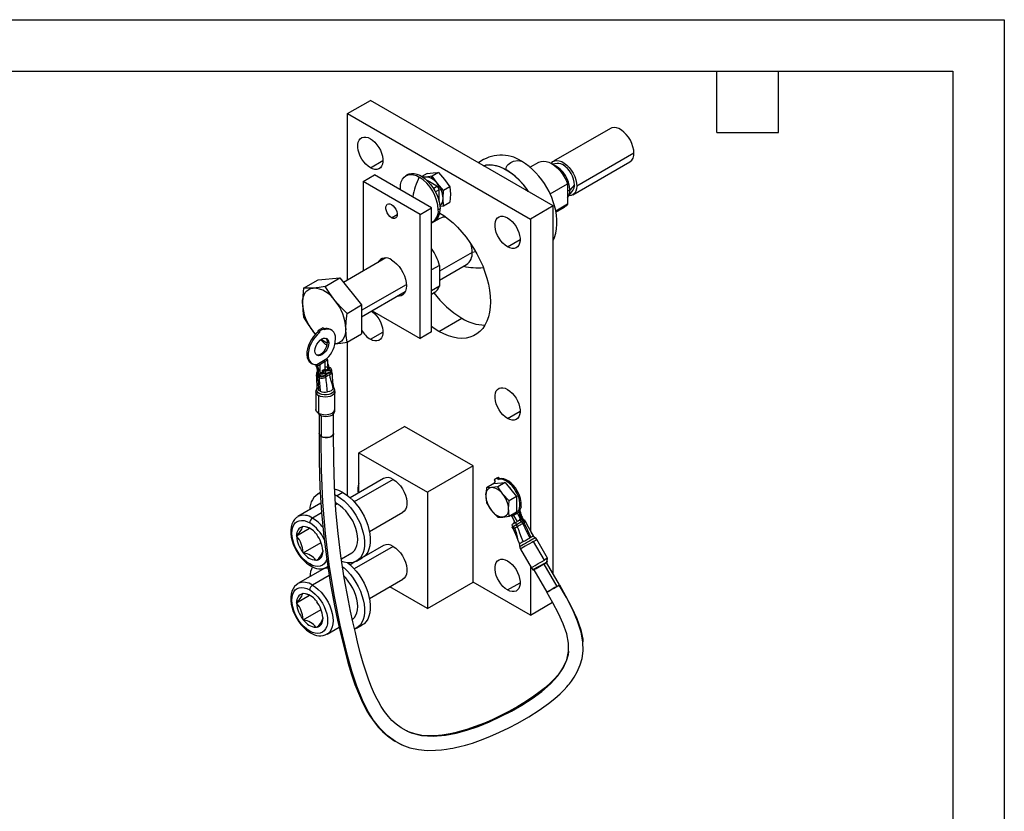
# Model space of a CAD drawing. Header units: millimetres. Extents: x 0 to 699, y 0 to 540.
# Tile 6 of 6: x 394 to 699, y 295 to 540. Entities that reach past the tile are written whole.
import ezdxf

# ---------------------------------------------------------------- set-up
doc = ezdxf.new("R2010")
doc.units = ezdxf.units.MM
doc.header["$LTSCALE"] = 2.5
doc.layers.add('TEXT', color=140, linetype='Continuous', lineweight=25)

msp = doc.modelspace()

# ---------------------------------------------------------------- linework, layer by layer
at = {"color": 7, "linetype": 'Continuous'}
for p, q in [((0.01, 539.76), (698.51, 539.76)), ((698.51, 539.76), (698.51, 0.01))]:
    msp.add_line(p, q, dxfattribs=at)
for p, q in [((495.39, 510.69), (502.46, 514.77)), ((559.03, 482.11), (502.46, 514.77)), ((495.39, 459.18), (495.39, 510.69)), ((495.39, 510.69), (551.96, 478.03)), ((576.73, 506.13), (559.05, 495.93)), ((583.97, 498.49), (566.29, 488.28)), ((502.46, 493.95), (506.35, 496.19)), ((554.51, 495.62), (551.87, 494.09)), ((560.21, 495.28), (558.73, 495.09)), ((565.05, 485.54), (582.73, 495.74)), ((500.19, 489.71), (503.72, 491.75)), ((521.4, 481.54), (503.72, 491.75)), ((514.02, 491.81), (513.47, 491.49)), ((519.99, 492.14), (518.43, 491.24)), ((519.64, 491.08), (518.63, 491.03)), ((521.56, 491.32), (519.64, 491.08)), ((519.99, 492.14), (521.9, 492.38)), ((521.41, 490.6), (521.56, 491.32)), ((523.53, 492.46), (521.56, 491.32)), ((523.18, 489.03), (521.56, 491.32)), ((521.9, 492.38), (523.53, 492.46)), ((523.53, 492.46), (525.44, 490.34)), ((525.44, 490.34), (527.06, 488.06)), ((517.87, 479.5), (500.19, 489.71)), ((500.19, 489.71), (500.19, 461.95)), ((511.77, 487.1), (511.75, 487.7)), ((523.06, 488.21), (520.03, 489.96)), ((521.96, 487.57), (523.06, 488.21)), ((525.09, 486.92), (523.18, 489.03)), ((527.06, 488.06), (525.09, 486.92)), ((527.06, 488.06), (527.21, 485.78)), ((558.05, 485.87), (563.46, 489)), ((563.46, 489), (563.46, 482.67)), ((565.59, 488.69), (564.17, 487.06)), ((523.7, 487.11), (522.6, 486.47)), ((523.7, 483.6), (523.7, 487.11)), ((524.94, 484.48), (525.09, 486.92)), ((525.09, 482.21), (524.94, 484.48)), ((527.21, 485.78), (527.06, 483.34)), ((564.17, 487.06), (563.46, 486.65)), ((563.55, 484.87), (565.07, 486.86)), ((517.87, 479.5), (521.4, 481.54)), ((521.4, 443.17), (521.4, 481.54)), ((524.01, 481.26), (523.46, 480.94)), ((523.95, 482.06), (525.09, 482.21)), ((525.09, 482.21), (527.06, 483.34)), ((559.03, 482.11), (551.96, 478.03)), ((559.03, 368.15), (559.03, 482.11)), ((563.46, 482.67), (559.81, 480.56)), ((559.86, 480.23), (562.51, 481.76)), ((509.03, 478.48), (510.8, 479.5)), ((517.87, 441.13), (517.87, 479.5)), ((523.98, 478.28), (521.4, 476.79)), ((523.55, 479.05), (523.03, 477.73)), ((523.94, 479.89), (523.76, 479.52)), ((521.74, 477.16), (522.29, 477.48)), ((551.96, 478.03), (551.96, 381.38)), ((544.89, 469.46), (548.77, 471.7)), ((507.26, 466.03), (494.15, 458.46)), ((533.94, 467.77), (523.87, 461.95)), ((535.08, 467.91), (533.94, 467.77)), ((523.87, 463.75), (521.4, 462.32)), ((523.87, 459.16), (532.23, 463.99)), ((523.87, 463.75), (523.87, 457.3)), ((486.32, 459.25), (493.04, 459.85)), ((488.54, 457.25), (493.04, 459.85)), ((493.04, 459.85), (499.75, 451.49)), ((481.82, 456.65), (486.32, 459.25)), ((499.75, 449.87), (513.61, 457.87)), ((523.87, 457.3), (521.4, 455.88)), ((499.75, 447.84), (513.28, 455.65)), ((521.4, 454.85), (522.17, 455.3)), ((495.25, 448.89), (499.75, 451.49)), ((499.75, 451.49), (499.75, 442.53)), ((502.99, 449.71), (517.87, 441.13)), ((523.67, 443.32), (530.74, 447.41)), ((485.55, 442.43), (484.8, 443.3)), ((484.8, 443.3), (485.59, 442.39)), ((487.79, 444.45), (486.37, 443.64)), ((486.75, 443.42), (486.37, 443.64)), ((486.37, 443.16), (486.37, 443.64)), ((486.37, 443.16), (486.75, 442.94)), ((488.17, 444.23), (486.75, 443.42)), ((486.75, 443.42), (486.75, 442.94)), ((488.17, 444.23), (487.79, 444.45)), ((488.17, 443.76), (488.17, 444.23)), ((490.46, 443.71), (490.08, 443.94)), ((495.25, 439.94), (499.75, 442.53)), ((502.46, 440.87), (506.35, 443.12)), ((521.4, 443.17), (517.87, 441.13)), ((487.14, 440.71), (488.54, 439.34)), ((488.54, 439.34), (489.11, 439.33)), ((489.58, 439.74), (489.2, 439.96)), ((495.39, 392.48), (495.39, 440.01)), ((484.08, 433.54), (484.46, 433.32)), ((485.67, 432.98), (485.67, 433.04)), ((485.67, 432.98), (485.68, 432.79)), ((485.68, 432.79), (485.99, 432.72)), ((485.73, 432.59), (486.3, 430.91)), ((485.87, 433.06), (489.05, 434.9)), ((485.99, 432.72), (485.87, 433.06)), ((486.05, 432.58), (486.81, 433.02)), ((486.05, 432.58), (486.05, 432.57)), ((486.1, 432.45), (486.62, 431.21)), ((488.47, 433.96), (486.81, 433.01)), ((486.81, 433.02), (486.81, 433.01)), ((486.81, 433.01), (486.81, 431.18)), ((488.47, 432.13), (488.47, 433.97)), ((489.05, 434.9), (489.17, 434.56)), ((489.22, 434.4), (489.23, 434.26)), ((489.23, 434.26), (489.23, 432.72)), ((489.23, 433.48), (489.47, 432.74)), ((485.81, 430.37), (485.81, 429.85)), ((486.11, 431.02), (486.11, 430.4)), ((486.2, 429.83), (486.59, 429.6)), ((486.2, 429.31), (486.2, 429.83)), ((486.44, 430.62), (486.43, 430.52)), ((486.43, 429.96), (486.43, 430.52)), ((486.81, 429.74), (486.43, 429.96)), ((486.59, 429.6), (486.59, 429.08)), ((486.81, 430.3), (486.74, 430.34)), ((486.81, 431.18), (486.81, 430.89)), ((486.81, 430.3), (486.81, 429.74)), ((487.57, 431.18), (487.96, 431.4)), ((487.96, 430.96), (487.57, 431.18)), ((487.57, 431.18), (487.57, 430.43)), ((487.96, 431.4), (488.34, 431.18)), ((487.96, 430.52), (487.96, 430.96)), ((488.08, 431.47), (488.47, 431.69)), ((488.47, 431.25), (488.08, 431.47)), ((488.08, 431.47), (488.08, 431.33)), ((488.47, 431.69), (488.47, 432.13)), ((488.47, 431.69), (488.85, 431.47)), ((488.47, 431.25), (488.47, 431.09)), ((488.65, 430.01), (488.65, 430.74)), ((488.68, 429.24), (488.68, 429.76)), ((488.68, 429.24), (489.22, 429.64)), ((489.22, 429.64), (489.93, 429.96)), ((489.23, 432.13), (489.23, 431.38)), ((489.61, 431.47), (489.61, 431.92)), ((489.92, 432.18), (489.99, 432.13)), ((489.93, 430.48), (489.93, 429.96)), ((490.31, 431.14), (490.31, 431.69)), ((490.57, 430.52), (490.58, 430.62)), ((490.59, 430.62), (490.59, 431.14)), ((486.2, 429.31), (486.59, 429.08)), ((485.57, 424.59), (485.57, 424.58)), ((485.57, 424.46), (485.57, 419.02)), ((486.03, 425.96), (486.03, 425.95)), ((486.41, 423.5), (486.41, 418.06)), ((486.97, 424.83), (486.59, 425.05)), ((491.53, 419.28), (491.53, 424.72)), ((486.59, 417.67), (486.59, 411.75)), ((487.25, 417.25), (487.25, 410.83)), ((491.09, 411.75), (491.09, 417.84)), ((544.89, 416.38), (548.77, 418.63)), ((498.92, 405.76), (513.07, 413.93)), ((534.28, 401.68), (513.07, 413.93)), ((498.92, 393.42), (498.92, 405.76)), ((498.92, 405.76), (520.14, 393.52)), ((534.28, 401.68), (520.14, 393.52)), ((534.28, 365.75), (534.28, 401.68)), ((506.53, 397.81), (496.17, 391.83)), ((509.53, 397.52), (497.47, 390.55)), ((540.61, 396.27), (538.34, 394.95)), ((540.61, 396.27), (544.15, 396.58)), ((541.75, 397.99), (540.75, 397.41)), ((540.75, 397.41), (541.05, 396.91)), ((541.75, 397.99), (542.14, 398.21)), ((542.05, 397.48), (541.75, 397.99)), ((544.15, 396.58), (541.87, 395.27)), ((542.05, 397.48), (542.43, 397.7)), ((542.43, 397.7), (542.14, 398.21)), ((544.15, 396.58), (547.69, 392.18)), ((486.98, 393.46), (486.21, 393.01)), ((493.97, 393.44), (492.21, 392.42)), ((520.14, 393.52), (520.14, 357.59)), ((538.34, 394.95), (538.14, 392.48)), ((539.91, 395), (538.34, 394.95)), ((541.87, 395.27), (539.91, 395)), ((543.44, 392.95), (541.87, 395.27)), ((545.41, 390.87), (543.44, 392.95)), ((547.5, 393.8), (547.89, 394.02)), ((487.2, 390.12), (480.07, 386)), ((491.54, 392.77), (492.21, 392.42)), ((492.21, 389.97), (491.69, 390.24)), ((492.21, 389.97), (491.73, 389.69)), ((538.14, 392.48), (538.34, 390.24)), ((538.34, 390.24), (539.91, 387.92)), ((545.21, 388.4), (545.41, 390.87)), ((547.69, 392.18), (545.41, 390.87)), ((547.69, 392.18), (547.69, 387.47)), ((487.38, 387.18), (484.57, 385.56)), ((502.17, 381.44), (512.53, 387.42)), ((539.91, 387.92), (541.87, 385.84)), ((545.41, 386.16), (545.21, 388.4)), ((545.41, 386.16), (547.69, 387.47)), ((547.93, 387.08), (546.76, 386.4)), ((547.69, 387.49), (548.41, 387.9)), ((548.84, 385.51), (547.93, 387.08)), ((548.41, 387.9), (548.61, 388.02)), ((548.41, 387.9), (548.45, 387.55)), ((548.45, 387.55), (548.83, 387.62)), ((548.46, 387.39), (548.5, 387.25)), ((548.5, 387.25), (548.82, 385.67)), ((548.62, 388.03), (548.61, 388.02)), ((548.61, 388.02), (548.74, 387.81)), ((548.83, 387.62), (548.74, 387.81)), ((548.88, 387.41), (548.83, 387.6)), ((548.88, 387.41), (549.14, 385.64)), ((480.01, 385.97), (480.07, 386)), ((541.87, 385.84), (543.44, 385.88)), ((543.44, 385.88), (545.41, 386.16)), ((546.2, 386.25), (546.16, 386.59)), ((546.22, 386.1), (546.76, 386.41)), ((546.28, 385.97), (546.97, 384.6)), ((546.76, 386.41), (546.76, 386.4)), ((546.76, 386.4), (547.88, 384.46)), ((546.81, 384.92), (546.9, 384.34)), ((546.84, 383.88), (546.85, 383.87)), ((547.35, 384.16), (547.69, 383.57)), ((548.9, 385.05), (548.83, 385.01)), ((549.17, 384.42), (548.83, 385.01)), ((549.13, 385.34), (549.21, 385.23)), ((549.21, 385.23), (549.55, 384.64)), ((549.3, 384.49), (549.69, 384.72)), ((549.62, 383.94), (549.3, 384.49)), ((549.6, 385.46), (549.59, 385.45)), ((549.94, 384.87), (549.6, 385.46)), ((549.62, 383.94), (550.01, 384.17)), ((549.69, 384.72), (550.01, 384.17)), ((550.49, 384.45), (550.17, 385)), ((550.48, 384.44), (550.49, 384.45)), ((479.6, 380.1), (483.6, 382.41)), ((481.57, 382.91), (481.66, 383.03)), ((481.66, 383.03), (481.83, 382.93)), ((485.61, 380.75), (485.78, 380.65)), ((485.78, 380.65), (485.87, 380.43)), ((546.18, 383.48), (546.52, 382.89)), ((546.26, 382.74), (546.58, 382.19)), ((546.99, 382.42), (546.67, 382.98)), ((546.99, 382.42), (547.51, 382.73)), ((547.51, 382.73), (547.87, 382.93)), ((547.55, 383.49), (547.87, 382.93)), ((552.23, 381.11), (552.86, 380.04)), ((479.6, 380.1), (479.68, 380.22)), ((479.68, 379.88), (479.6, 380.1)), ((481.66, 374.79), (487.23, 378)), ((552.13, 379.62), (551.74, 379.4)), ((552.85, 380.03), (552.86, 380.04)), ((556.29, 372.58), (552.96, 378.35)), ((557.26, 373.13), (553.92, 378.9)), ((557.29, 373.15), (553.96, 378.92)), ((481.66, 374.79), (481.57, 375)), ((481.83, 374.69), (481.66, 374.79)), ((487.76, 375.56), (487.84, 375.34)), ((487.84, 375.34), (487.76, 375.22)), ((493.5, 372.97), (496.71, 374.82)), ((509.53, 376.78), (497.47, 369.81)), ((506.53, 377.07), (500.43, 373.55)), ((548.54, 377.54), (548.55, 377.55)), ((548.86, 375.98), (552.19, 370.21)), ((485.78, 372.41), (485.61, 372.5)), ((485.87, 372.53), (485.78, 372.41)), ((497.71, 371.98), (496.17, 371.09)), ((498.21, 372.22), (499.97, 373.25)), ((556.93, 371.79), (557.01, 371.84)), ((560.93, 364.86), (556.93, 371.79)), ((556.94, 371.79), (557.01, 371.84)), ((557.05, 371.97), (557.26, 373.13)), ((557.06, 372.06), (557.08, 372.06)), ((557.08, 372.04), (557.11, 372.08)), ((557.08, 372.06), (557.14, 372.05)), ((557.14, 372.16), (557.29, 373.15)), ((557.14, 372.16), (557.14, 372.05)), ((487.71, 369.67), (480.07, 365.26)), ((489.07, 370.41), (489.31, 370.56)), ((489.13, 370.45), (489.07, 370.41)), ((489.32, 370.57), (489.13, 370.45)), ((551.96, 370.62), (551.96, 355.55)), ((553.03, 369.54), (557.03, 362.61)), ((556.11, 371.31), (560.11, 364.39)), ((489.74, 367.8), (484.57, 364.82)), ((502.17, 360.7), (512.53, 366.68)), ((520.14, 357.59), (534.28, 365.75)), ((551.96, 355.55), (534.28, 365.75)), ((544.89, 363.31), (548.77, 365.55)), ((480.01, 365.23), (480.07, 365.26)), ((520.14, 357.59), (508.46, 364.33)), ((560.93, 364.86), (560.93, 364.86)), ((479.6, 359.36), (483.6, 361.67)), ((479.6, 359.36), (479.68, 359.48)), ((479.68, 359.14), (479.6, 359.36)), ((481.57, 362.17), (481.66, 362.29)), ((481.66, 362.29), (481.83, 362.19)), ((485.61, 360.01), (485.78, 359.91)), ((485.78, 359.91), (485.87, 359.69)), ((551.96, 355.55), (558.8, 359.5)), ((481.66, 354.05), (487.23, 357.26)), ((481.66, 354.05), (481.57, 354.26)), ((481.83, 353.95), (481.66, 354.05)), ((487.76, 354.82), (487.84, 354.6)), ((487.84, 354.6), (487.76, 354.48)), ((485.78, 351.67), (485.61, 351.76)), ((485.87, 351.79), (485.78, 351.67)), ((489.07, 349.67), (492.82, 351.84)), ((492.83, 351.74), (492.74, 351.79)), ((498.21, 351.48), (499.97, 352.51)), ((489.13, 349.71), (489.07, 349.67)), ((513.65, 319.78), (514.34, 319.45)), ((513.9, 319.57), (513.65, 319.71)), ((514.29, 319.43), (513.9, 319.57)), ((510.86, 316.12), (512.04, 315.48)), ((512.04, 315.48), (512.24, 315.4)), ((512.42, 315.34), (512.24, 315.43))]:
    msp.add_line(p, q)
at = {"flags": 128}
for points in [[(583.97, 498.49), (583.9, 499.43), (583.68, 500.42), (583.33, 501.43), (582.86, 502.43), (582.28, 503.37), (581.62, 504.23), (580.89, 504.98), (580.12, 505.59), (579.34, 506.04), (578.57, 506.32), (577.84, 506.41), (577.17, 506.32), (576.73, 506.13)], [(502.46, 493.95), (501.74, 494.44), (501.05, 495.06), (500.41, 495.8), (499.84, 496.63), (499.36, 497.52), (498.98, 498.45), (498.72, 499.37), (498.59, 500.26), (498.59, 501.09), (498.72, 501.83), (498.98, 502.45), (499.36, 502.94), (499.84, 503.27), (500.41, 503.44), (501.05, 503.44), (501.74, 503.27), (502.46, 502.93)], [(502.46, 502.93), (503.17, 502.44), (503.86, 501.82), (504.51, 501.08), (505.08, 500.25), (505.56, 499.35), (505.94, 498.43), (506.2, 497.51), (506.33, 496.62), (506.33, 495.79), (506.2, 495.05), (505.94, 494.43), (505.56, 493.94), (505.08, 493.61), (504.51, 493.44), (503.86, 493.44), (503.17, 493.61), (502.46, 493.95)], [(537.47, 494.56), (538.14, 494.74), (539.17, 494.86), (540.26, 494.81), (541.4, 494.6), (542.58, 494.22), (543.77, 493.68), (544.97, 492.99), (546.17, 492.14), (547.34, 491.17), (548.48, 490.07), (549.57, 488.85), (550.6, 487.54), (551.28, 486.59)], [(537.51, 494.53), (538.28, 494.81), (539.25, 494.9), (540.27, 494.85), (542.35, 494.34), (544.37, 493.39)], [(544.37, 493.39), (544.42, 493.82), (544.57, 494.23), (544.8, 494.61), (545.11, 494.95), (545.88, 495.53), (546.77, 495.94), (548.11, 496.21), (549.16, 496), (549.22, 495.94)], [(554.51, 495.62), (554.61, 495.67), (555.28, 495.92), (556.02, 495.99), (556.82, 495.9), (557.66, 495.64), (558.51, 495.22), (559.37, 494.65), (560.21, 493.94), (561.01, 493.11), (561.75, 492.18), (562.42, 491.17), (562.99, 490.1), (563.46, 489)], [(558.37, 495.3), (558.44, 495.39), (558.91, 495.84), (559.49, 496.12), (560.16, 496.21), (560.89, 496.11), (561.66, 495.84), (562.44, 495.38), (563.21, 494.77), (563.94, 494.03), (564.61, 493.17), (565.19, 492.22), (565.66, 491.23), (566.01, 490.22), (566.22, 489.22), (566.29, 488.28)], [(565.59, 488.69), (565.52, 489.53), (565.32, 490.41), (564.99, 491.3), (564.55, 492.18), (564.01, 492.99), (563.4, 493.72), (562.74, 494.34), (562.05, 494.81), (561.36, 495.13), (560.7, 495.28), (560.21, 495.28)], [(511.75, 487.7), (511.82, 488.72), (512.04, 489.62), (512.39, 490.4), (512.87, 491.03), (513.47, 491.49), (514.16, 491.77), (514.95, 491.88), (515.8, 491.79), (516.69, 491.52), (517.6, 491.08)], [(514.02, 491.81), (514.51, 492.03), (515.23, 492.18), (516.02, 492.17), (516.85, 491.98), (517.72, 491.63), (518.59, 491.13), (519.46, 490.48), (520.29, 489.7), (521.08, 488.8), (521.8, 487.82), (522.45, 486.76), (522.99, 485.66), (523.43, 484.53), (523.75, 483.41), (523.94, 482.31), (524.01, 481.26)], [(519.64, 491.08), (519.26, 491), (518.95, 490.87)], [(559.03, 471.47), (559.42, 472.41), (559.79, 473.68), (560.04, 475.03), (560.16, 476.44), (560.15, 477.86), (560.02, 479.29), (559.78, 480.71), (559.44, 482.11), (559.03, 483.45), (558.54, 484.74), (558.15, 485.66), (557.72, 486.55), (557.03, 487.83)], [(566.29, 488.28), (566.22, 487.42), (566.01, 486.68), (565.66, 486.07), (565.19, 485.62), (564.61, 485.35), (563.94, 485.25), (563.85, 485.26)], [(509.03, 478.48), (508.53, 478.85), (508.07, 479.36), (507.69, 479.96), (507.42, 480.6), (507.28, 481.24), (507.28, 481.82), (507.42, 482.3), (507.69, 482.63), (508.07, 482.79), (508.53, 482.77), (509.03, 482.56)], [(509.03, 482.56), (509.53, 482.19), (509.98, 481.69), (510.36, 481.09), (510.64, 480.44), (510.78, 479.8), (510.78, 479.22), (510.64, 478.75), (510.36, 478.42), (509.98, 478.25), (509.53, 478.28), (509.03, 478.48)], [(563.46, 482.67), (562.99, 482.11), (562.51, 481.76)], [(523.94, 479.91), (525.14, 479.14), (526.6, 478.07), (528.03, 476.85), (529.42, 475.51), (530.76, 474.05), (532.05, 472.48), (533.26, 470.82), (534.39, 469.09), (535.43, 467.29), (536.37, 465.44), (537.2, 463.56), (537.91, 461.66), (538.51, 459.77), (538.97, 457.89), (539.31, 456.04), (539.51, 454.25), (539.58, 452.51), (539.51, 450.86), (539.31, 449.29), (538.97, 447.83), (538.51, 446.5), (537.91, 445.29), (537.2, 444.22), (536.37, 443.3), (535.43, 442.53), (534.39, 441.93), (533.26, 441.5), (532.05, 441.24), (530.76, 441.16), (529.42, 441.25), (528.03, 441.51), (526.6, 441.95), (525.14, 442.56), (523.67, 443.32)], [(544.89, 469.46), (544.17, 469.94), (543.48, 470.57), (542.84, 471.31), (542.27, 472.14), (541.78, 473.03), (541.4, 473.95), (541.14, 474.88), (541.01, 475.77), (541.01, 476.6), (541.14, 477.34), (541.4, 477.96), (541.78, 478.44), (542.27, 478.78), (542.84, 478.95), (543.48, 478.95), (544.17, 478.77), (544.89, 478.44)], [(544.89, 478.44), (545.6, 477.95), (546.29, 477.32), (546.93, 476.58), (547.51, 475.75), (547.99, 474.86), (548.37, 473.94), (548.63, 473.02), (548.76, 472.13), (548.76, 471.3), (548.63, 470.56), (548.37, 469.94), (547.99, 469.45), (547.51, 469.12), (546.93, 468.95), (546.29, 468.95), (545.6, 469.12), (544.89, 469.46)], [(509.03, 465.42), (509.83, 464.88), (510.6, 464.19), (511.33, 463.38), (511.98, 462.47), (512.55, 461.49), (513.01, 460.47), (513.35, 459.43), (513.55, 458.42), (513.62, 457.46), (513.55, 456.58), (513.35, 455.8), (513.01, 455.16), (512.55, 454.67), (511.98, 454.34), (511.33, 454.19), (510.76, 454.19)], [(481.44, 451.95), (481.5, 452.93), (481.67, 453.83), (481.95, 454.63), (482.34, 455.31), (482.83, 455.87), (483.41, 456.3), (484.07, 456.59), (484.8, 456.73)], [(484.8, 456.73), (483.22, 456.64), (481.82, 456.65)], [(488.54, 457.25), (486.59, 456.94), (484.8, 456.73)], [(491.52, 452.85), (489.94, 455), (488.54, 457.25)], [(481.82, 456.65), (481.54, 454.27), (481.44, 451.95)], [(481.44, 451.95), (481.54, 449.77), (481.82, 447.69)], [(495.25, 448.89), (493.31, 450.81), (491.52, 452.85)], [(481.82, 447.69), (483.21, 445.46), (484.8, 443.3)], [(494.87, 444.2), (494.97, 446.49), (495.25, 448.89)], [(502.83, 449.62), (503.17, 449.37), (503.86, 448.74), (504.51, 448), (505.08, 447.17), (505.56, 446.28), (505.94, 445.36), (506.2, 444.43), (506.33, 443.54), (506.33, 442.71), (506.2, 441.98), (505.94, 441.35), (505.56, 440.87), (505.08, 440.53), (504.51, 440.36), (503.86, 440.36), (503.17, 440.54), (502.46, 440.87)], [(523.67, 443.32), (522.2, 444.25), (521.4, 444.82)], [(486.37, 443.16), (485.63, 442.51), (484.93, 441.73), (484.31, 440.85), (483.77, 439.9), (483.35, 438.92), (483.05, 437.93), (482.87, 436.96), (482.84, 436.06), (482.95, 435.24), (483.19, 434.54), (483.56, 433.97), (484.04, 433.56), (484.08, 433.54)], [(486.75, 442.94), (486, 442.27), (485.29, 441.47), (484.66, 440.57), (484.12, 439.61), (483.69, 438.6), (483.4, 437.59), (483.24, 436.61), (483.23, 435.7), (483.36, 434.89), (483.63, 434.19), (484.04, 433.65), (484.56, 433.27), (485.17, 433.07), (485.87, 433.06)], [(491.7, 440.97), (491.64, 441.79), (491.45, 442.5), (491.13, 443.1), (490.7, 443.55), (490.17, 443.85), (489.56, 443.99), (488.89, 443.96), (488.17, 443.76)], [(494.87, 444.2), (494.82, 443.22), (494.65, 442.32), (494.36, 441.52), (493.97, 440.84), (493.49, 440.28), (492.91, 439.85), (492.25, 439.56), (491.52, 439.42)], [(495.25, 439.94), (494.98, 442), (494.87, 444.2)], [(485.34, 437.29), (485.41, 437.97), (485.62, 438.68), (485.96, 439.38), (486.4, 440.03), (486.91, 440.57), (487.46, 440.97), (488.01, 441.2), (488.52, 441.25), (488.96, 441.12), (489.3, 440.8), (489.51, 440.34), (489.58, 439.74)], [(489.58, 439.74), (489.51, 439.07), (489.3, 438.35), (488.96, 437.65), (488.52, 437.01), (488.01, 436.47), (487.46, 436.07), (486.91, 435.84), (486.4, 435.78), (485.96, 435.92), (485.62, 436.23), (485.41, 436.7), (485.34, 437.29)], [(485.78, 436.05), (486.02, 436.01), (486.53, 436.06), (487.08, 436.29), (487.63, 436.69), (488.14, 437.23), (488.58, 437.87), (488.92, 438.57), (489.13, 439.29), (489.2, 439.96)], [(491.52, 439.42), (493.3, 439.63), (495.25, 439.94)], [(485.73, 432.59), (485.7, 432.69), (485.68, 432.78)], [(485.68, 432.78), (485.88, 432.62), (486.1, 432.45)], [(486.05, 432.57), (486.02, 432.64), (485.99, 432.72)], [(486.1, 432.45), (486.07, 432.52), (486.05, 432.58)], [(489.17, 434.56), (489.2, 434.48), (489.22, 434.4)], [(489.23, 432.72), (489.35, 432.72), (489.48, 432.75)], [(489.62, 432.46), (489.55, 432.58), (489.48, 432.75)], [(489.62, 432.46), (489.76, 432.29), (489.92, 432.18)], [(486.62, 431.21), (486.44, 431.04), (486.3, 430.91)], [(486.3, 430.91), (486.37, 430.74), (486.44, 430.63)], [(486.74, 430.34), (486.58, 430.46), (486.44, 430.62)], [(486.74, 430.34), (487.04, 430.42), (487.38, 430.45)], [(488.65, 430.74), (488.61, 430.56), (488.47, 430.39), (488.26, 430.26), (487.99, 430.16), (487.68, 430.12), (487.36, 430.13), (487.07, 430.19), (486.81, 430.3)], [(486.95, 430.78), (487.06, 430.64), (487.19, 430.53)], [(487.38, 430.45), (487.27, 430.48), (487.19, 430.53)], [(487.96, 430.96), (488.05, 430.89), (488.1, 430.8), (488.11, 430.71), (488.07, 430.62), (487.99, 430.54), (487.87, 430.48), (487.73, 430.44), (487.57, 430.43)], [(490.31, 431.69), (490.26, 431.51), (490.13, 431.35), (489.91, 431.21), (489.64, 431.12), (489.33, 431.07), (489.02, 431.08), (488.72, 431.14), (488.47, 431.25)], [(489.37, 432.17), (489.3, 432.13), (489.27, 432.12), (489.23, 432.13)], [(489.73, 431.81), (489.76, 431.73), (489.77, 431.66), (489.73, 431.58), (489.67, 431.52), (489.59, 431.46), (489.48, 431.42), (489.36, 431.39), (489.23, 431.38)], [(489.37, 432.17), (489.48, 432.04), (489.61, 431.92)], [(489.61, 431.92), (489.67, 431.87), (489.73, 431.81)], [(489.73, 431.81), (489.77, 432), (489.92, 432.18)], [(490.94, 425.57), (490.75, 426.78), (490.34, 428.03), (490.05, 429.01), (489.93, 429.96)], [(485.57, 424.46), (485.56, 424.56), (485.57, 424.59)], [(485.73, 425.15), (485.62, 424.88), (485.57, 424.59)], [(485.79, 425.11), (485.62, 424.78), (485.57, 424.46)], [(485.79, 425.11), (485.74, 425.14), (485.73, 425.15)], [(491.04, 425.98), (491.08, 425.92), (491.27, 425.52), (491.27, 425.1), (491.09, 424.69), (490.73, 424.33), (490.21, 424.04), (489.59, 423.83), (488.89, 423.72), (488.16, 423.72), (487.46, 423.83), (486.84, 424.04), (486.33, 424.34), (485.97, 424.7), (485.79, 425.11), (485.79, 425.11)], [(491.53, 424.73), (491.53, 424.72), (491.43, 424.27), (491.13, 423.85), (490.65, 423.5), (490.03, 423.22), (489.31, 423.05), (488.53, 422.99), (487.76, 423.05), (487.03, 423.22), (486.41, 423.5)], [(490.3, 424.94), (489.8, 424.71), (489.21, 424.57)], [(490.94, 425.57), (490.69, 425.23), (490.3, 424.94)], [(491.03, 425.95), (491.03, 425.95), (491.03, 425.96)], [(544.89, 416.38), (544.17, 416.87), (543.48, 417.49), (542.84, 418.24), (542.27, 419.07), (541.78, 419.96), (541.4, 420.88), (541.14, 421.8), (541.01, 422.69), (541.01, 423.52), (541.14, 424.26), (541.4, 424.88), (541.78, 425.37), (542.27, 425.7), (542.84, 425.87), (543.48, 425.87), (544.17, 425.7), (544.89, 425.36)], [(544.89, 425.36), (545.6, 424.87), (546.29, 424.25), (546.93, 423.51), (547.51, 422.68), (547.99, 421.79), (548.37, 420.86), (548.63, 419.94), (548.76, 419.05), (548.76, 418.22), (548.63, 417.48), (548.37, 416.86), (547.99, 416.37), (547.51, 416.04), (546.93, 415.87), (546.29, 415.87), (545.6, 416.04), (544.89, 416.38)], [(485.57, 419.02), (485.56, 419.12), (485.57, 419.15)], [(486.41, 418.06), (485.86, 418.5), (485.57, 419.02)], [(485.99, 418.36), (486.32, 417.98), (486.65, 417.6)], [(486.46, 417.82), (486.48, 417.79), (486.65, 417.63)], [(486.65, 417.63), (486.84, 417.46), (487.35, 417.2), (487.98, 417.04), (488.68, 416.98), (489.38, 417.04), (490.04, 417.2), (490.61, 417.44), (491.04, 417.76), (491.31, 418.13), (491.34, 418.33)], [(490.65, 418.06), (491.3, 418.62), (491.53, 419.28)], [(491.37, 418.32), (491.43, 418.66), (491.51, 419.09)], [(486.59, 411.75), (486.63, 403.15), (486.89, 394.98), (487.38, 387.23), (488.08, 379.82), (488.98, 372.7), (490.07, 365.67), (491.42, 358.39), (492.33, 354.01), (493.34, 349.52), (494.43, 344.99), (495.53, 340.84), (496.63, 337.2), (497.7, 334.07), (498.76, 331.33), (500.04, 328.5), (501.62, 325.54), (502.32, 324.41), (503.08, 323.27), (503.91, 322.14), (504.92, 320.91), (506.19, 319.56), (507.76, 318.15), (509.69, 316.75), (510.05, 316.56)], [(487.25, 410.83), (486.82, 411.19), (486.61, 411.61), (486.62, 411.75)], [(487.25, 410.83), (487.82, 410.59), (488.49, 410.47), (489.2, 410.47), (489.86, 410.59), (490.43, 410.83), (490.85, 411.16), (491.07, 411.55), (491.09, 411.75)], [(491.06, 411.75), (491.04, 411.46), (490.75, 411.06), (490.24, 410.73), (489.58, 410.52), (488.83, 410.45), (488.09, 410.53), (487.43, 410.74), (487.25, 410.83)], [(513.65, 319.71), (512.01, 320.61), (510.43, 321.78), (509.14, 322.97), (508.08, 324.14), (506.87, 325.7), (505.85, 327.24), (504.96, 328.77), (504.18, 330.28), (503.48, 331.76), (502.86, 333.19), (502.01, 335.38), (501.15, 337.84), (500.26, 340.68), (499.45, 343.55), (498.64, 346.71), (497.82, 350.11), (497.05, 353.48), (496.34, 356.79), (495.68, 360.03), (494.4, 367.06), (493.36, 373.85), (492.51, 380.75), (491.84, 387.93), (491.37, 395.44), (491.13, 403.36), (491.09, 411.75)], [(512.24, 315.43), (510.2, 316.45), (507.65, 318.3), (505.38, 320.55), (503.37, 323.14), (501.6, 326.03), (500.03, 329.17), (498.25, 333.57), (496.72, 338.22), (495.38, 343.02), (493.15, 352.44), (491.26, 361.82), (489.72, 371.23), (488.55, 380.76), (487.74, 390.49), (487.32, 400.51), (487.25, 410.83)], [(509.53, 397.52), (510.31, 396.98), (511.06, 396.3), (511.76, 395.49), (512.39, 394.59), (512.92, 393.62), (513.33, 392.61), (513.61, 391.6), (513.75, 390.63), (513.75, 389.73), (513.61, 388.92), (513.33, 388.24), (512.92, 387.71), (512.53, 387.42)], [(541.05, 396.91), (540.65, 396.35), (540.61, 396.26)], [(547.5, 393.8), (546.93, 394.68), (546.29, 395.48), (545.59, 396.18), (544.86, 396.75), (544.11, 397.17), (543.38, 397.44), (542.69, 397.55), (542.05, 397.48)], [(547.89, 394.02), (547.32, 394.91), (546.67, 395.71), (545.97, 396.4), (545.24, 396.97), (544.5, 397.4), (543.77, 397.66), (543.07, 397.77), (542.43, 397.7)], [(493.97, 393.44), (495.04, 392.75), (496.08, 391.91), (497.1, 390.95), (498.06, 389.86), (498.96, 388.69), (499.78, 387.43), (500.51, 386.11), (501.14, 384.75), (501.65, 383.38), (502.04, 382.01), (502.31, 380.66), (502.44, 379.36), (502.44, 378.13), (502.31, 376.99), (502.04, 375.95), (501.65, 375.03), (501.14, 374.25), (500.51, 373.62), (499.97, 373.25)], [(492.21, 392.42), (493.27, 391.72), (494.32, 390.89), (495.33, 389.92), (496.29, 388.84), (497.19, 387.67), (498.01, 386.41), (498.74, 385.09), (499.37, 383.73), (499.88, 382.36), (500.28, 380.99), (500.54, 379.64), (500.67, 378.34), (500.67, 377.11), (500.54, 375.97), (500.28, 374.93), (499.88, 374.01), (499.37, 373.23), (498.74, 372.6), (498.01, 372.12), (497.19, 371.81), (496.29, 371.67), (495.33, 371.7), (494.32, 371.91), (493.62, 372.14)], [(496.71, 374.82), (497.02, 375.03), (497.56, 375.55), (497.99, 376.22), (498.31, 377.02), (498.51, 377.94), (498.57, 378.94), (498.51, 380.03), (498.31, 381.16), (497.99, 382.33), (497.56, 383.5), (497.02, 384.65), (496.37, 385.77), (495.65, 386.81), (494.85, 387.78), (494, 388.63), (493.11, 389.37), (492.21, 389.97)], [(548.45, 387.55), (548.46, 387.47), (548.47, 387.39)], [(548.83, 387.6), (548.67, 387.43), (548.5, 387.25)], [(549.07, 389.05), (548.79, 388.3), (548.62, 388.03)], [(480, 385.94), (479.59, 385.68), (479.03, 385.12), (478.57, 384.45), (478.22, 383.68), (477.98, 382.79), (477.86, 381.82), (477.88, 380.77), (478.01, 379.67), (478.27, 378.55), (478.64, 377.43), (479.12, 376.32), (479.69, 375.25), (480.35, 374.23), (481.09, 373.28), (481.89, 372.41), (482.74, 371.65), (483.63, 371.01), (483.97, 370.8)], [(483.72, 371.35), (482.86, 371.93), (482.02, 372.65), (481.22, 373.49), (480.48, 374.44), (479.82, 375.47), (479.26, 376.55), (478.81, 377.66), (478.48, 378.78), (478.27, 379.87), (478.21, 380.9), (478.27, 381.86), (478.48, 382.72), (478.81, 383.45), (479.26, 384.04), (479.82, 384.47), (480.48, 384.74), (481.22, 384.84), (482.02, 384.76), (482.86, 384.51), (483.72, 384.09)], [(546.96, 383.93), (546.7, 383.78), (546.47, 383.65), (546.3, 383.55), (546.21, 383.5), (546.18, 383.48)], [(546.22, 386.1), (546.21, 386.17), (546.2, 386.25)], [(546.28, 385.97), (546.25, 386.03), (546.22, 386.1)], [(546.79, 383.87), (546.79, 383.87), (546.88, 384.04)], [(546.81, 384.92), (546.81, 384.92), (546.81, 384.92)], [(547.02, 384.13), (546.95, 384), (546.84, 383.88)], [(546.9, 384.34), (546.9, 384.17), (546.88, 384.05)], [(546.97, 384.6), (546.95, 384.46), (546.9, 384.34)], [(547.35, 384.16), (547.32, 384.14), (547.23, 384.09), (547.14, 384.04), (547.05, 383.98), (546.96, 383.93)], [(548.13, 384.61), (547.87, 384.46), (547.64, 384.33), (547.47, 384.23), (547.38, 384.17), (547.35, 384.16)], [(547.55, 383.49), (547.61, 383.52), (547.67, 383.56), (547.75, 383.6), (547.84, 383.66), (547.94, 383.71), (548.05, 383.78), (548.17, 383.84), (548.29, 383.92)], [(548.83, 385.01), (548.75, 384.96), (548.67, 384.92), (548.58, 384.87), (548.49, 384.82), (548.4, 384.76), (548.31, 384.71), (548.22, 384.66), (548.13, 384.61)], [(548.29, 383.92), (548.42, 383.99), (548.55, 384.06), (548.68, 384.14), (548.81, 384.22), (548.94, 384.29), (549.07, 384.36), (549.18, 384.43), (549.3, 384.49)], [(548.73, 385.12), (548.66, 384.98), (548.55, 384.86)], [(548.61, 383.36), (548.87, 383.51), (549.13, 383.66), (549.39, 383.81), (549.62, 383.94)], [(548.82, 385.67), (549, 385.64), (549.14, 385.64)], [(549.13, 385.34), (549.04, 385.17), (548.9, 385.05)], [(549.12, 385.34), (549.15, 385.47), (549.14, 385.64)], [(549.59, 385.45), (549.54, 385.42), (549.46, 385.37), (549.35, 385.31), (549.21, 385.23)], [(550.16, 384.99), (550.13, 384.98), (550.1, 384.96), (550.05, 384.93), (550, 384.9), (549.93, 384.86), (549.86, 384.82), (549.78, 384.77), (549.69, 384.72)], [(550.01, 384.17), (550.18, 384.26), (550.32, 384.34), (550.42, 384.4), (550.48, 384.44)], [(550.17, 385), (550.17, 385), (550.16, 384.99)], [(552.16, 381.26), (551.38, 382.71), (550.49, 384.45)], [(546.26, 382.74), (546.26, 382.74), (546.28, 382.75), (546.31, 382.77), (546.36, 382.8), (546.42, 382.83), (546.49, 382.87), (546.57, 382.92), (546.67, 382.98)], [(546.58, 382.19), (546.6, 382.2), (546.68, 382.24), (546.81, 382.32), (546.99, 382.42)], [(546.58, 382.19), (547.62, 379.88), (548.04, 378.69), (548.54, 377.55)], [(546.67, 382.98), (546.74, 383.02), (546.81, 383.06), (546.88, 383.1), (546.95, 383.14), (547.01, 383.18), (547.07, 383.21), (547.13, 383.25), (547.19, 383.28)], [(546.99, 382.42), (547.51, 381.1), (547.83, 379.68), (548.11, 378.58), (548.55, 377.55)], [(547.19, 383.28), (547.25, 383.31), (547.3, 383.34), (547.35, 383.37), (547.39, 383.4), (547.44, 383.42), (547.48, 383.45), (547.52, 383.47), (547.55, 383.49)], [(547.87, 382.93), (547.99, 383), (548.16, 383.1), (548.37, 383.22), (548.61, 383.36)], [(549.77, 378.26), (549.18, 379.55), (548.73, 380.88), (548.35, 381.93), (547.87, 382.93)], [(552.15, 381.25), (552.18, 381.21), (552.23, 381.11)], [(552.49, 380.67), (552.48, 380.68), (552.22, 381.13)], [(548.93, 377.77), (548.68, 377.62), (548.55, 377.55)], [(553.4, 379.42), (553.14, 379.27), (552.74, 379.04), (552.23, 378.75), (551.64, 378.41), (551.02, 378.05), (550.4, 377.69), (549.83, 377.36), (549.35, 377.08), (548.98, 376.87), (548.77, 376.75), (548.71, 376.72)], [(552.96, 378.35), (552.36, 378), (551.7, 377.62), (551.02, 377.23), (550.37, 376.85), (549.8, 376.52), (549.34, 376.26), (549.02, 376.07), (548.87, 375.99), (548.86, 375.98)], [(549.77, 378.26), (549.31, 377.99), (548.93, 377.77)], [(549.77, 378.26), (550.01, 378.39), (550.26, 378.54), (550.51, 378.68), (550.77, 378.83), (551.02, 378.98), (551.27, 379.12), (551.51, 379.26), (551.74, 379.4)], [(552.13, 379.62), (552.27, 379.7), (552.41, 379.78), (552.53, 379.85), (552.63, 379.91), (552.71, 379.96), (552.78, 379.99), (552.83, 380.02), (552.86, 380.04)], [(552.96, 378.35), (553.12, 378.44), (553.28, 378.53), (553.42, 378.61), (553.55, 378.68), (553.66, 378.75), (553.76, 378.81), (553.85, 378.86), (553.92, 378.9)], [(553.92, 378.9), (553.69, 379.21), (553.4, 379.42)], [(553.55, 379.35), (553.5, 379.39), (553.4, 379.42)], [(553.96, 378.92), (553.77, 379.17), (553.55, 379.36)], [(553.92, 378.9), (553.95, 378.92), (553.95, 378.92)], [(509.53, 376.78), (510.31, 376.24), (511.06, 375.56), (511.76, 374.75), (512.39, 373.85), (512.92, 372.88), (513.33, 371.87), (513.61, 370.86), (513.75, 369.89), (513.75, 368.99), (513.61, 368.18), (513.33, 367.5), (512.92, 366.97), (512.53, 366.68)], [(548.72, 376.74), (548.72, 376.38), (548.86, 375.99)], [(488.99, 372.79), (488.97, 372.72), (488.63, 371.99), (488.18, 371.4), (487.62, 370.96), (486.96, 370.69), (486.22, 370.6), (485.42, 370.68), (484.58, 370.93), (483.72, 371.35)], [(495.46, 371.69), (496.08, 371.17), (497.1, 370.2), (498.06, 369.12), (498.96, 367.95), (499.78, 366.69), (500.51, 365.37), (501.14, 364.01), (501.65, 362.64), (502.04, 361.27), (502.31, 359.92), (502.44, 358.62), (502.44, 357.39), (502.31, 356.25), (502.04, 355.21), (501.65, 354.29), (501.14, 353.51), (500.51, 352.88), (499.97, 352.51)], [(544.89, 363.31), (544.17, 363.79), (543.48, 364.42), (542.84, 365.16), (542.27, 365.99), (541.78, 366.88), (541.4, 367.8), (541.14, 368.73), (541.01, 369.62), (541.01, 370.45), (541.14, 371.18), (541.4, 371.81), (541.78, 372.29), (542.27, 372.63), (542.84, 372.8), (543.48, 372.8), (544.17, 372.62), (544.89, 372.29)], [(544.89, 372.29), (545.6, 371.8), (546.29, 371.17), (546.93, 370.43), (547.51, 369.6), (547.99, 368.71), (548.37, 367.79), (548.63, 366.87), (548.76, 365.98), (548.76, 365.15), (548.63, 364.41), (548.37, 363.78), (547.99, 363.3), (547.51, 362.96), (546.93, 362.8), (546.29, 362.8), (545.6, 362.97), (544.89, 363.31)], [(552.67, 370.48), (553.41, 370.91), (554.35, 371.46), (555.37, 372.04), (556.29, 372.58)], [(552.7, 369.59), (552.68, 369.59), (552.8, 369.67), (553.08, 369.84), (553.5, 370.07), (554.02, 370.37), (554.62, 370.69), (555.25, 371.02), (555.84, 371.34), (556.37, 371.62), (556.78, 371.83), (557.05, 371.97)], [(553.03, 369.54), (553.01, 369.52), (553.12, 369.59), (553.37, 369.74), (553.75, 369.95), (554.22, 370.23), (554.75, 370.53), (555.31, 370.85), (555.84, 371.16), (556.32, 371.43), (556.69, 371.65), (556.94, 371.79)], [(557.26, 373.13), (556.88, 372.91), (556.29, 372.58)], [(557.05, 371.97), (557.12, 372.01), (557.14, 372.05)], [(557.28, 373.15), (557.29, 373.15), (557.26, 373.13)], [(493.89, 370.51), (494.32, 370.15), (495.33, 369.18), (496.29, 368.1), (497.19, 366.93), (498.01, 365.67), (498.74, 364.35), (499.37, 362.99), (499.88, 361.62), (500.28, 360.25), (500.54, 358.9), (500.67, 357.6), (500.67, 356.37), (500.54, 355.23), (500.28, 354.19), (499.88, 353.27), (499.37, 352.49), (498.74, 351.86), (498.01, 351.38), (497.58, 351.19)], [(552.19, 370.21), (552.47, 369.85), (552.68, 369.58)], [(552.24, 370.24), (552.26, 370.25), (552.67, 370.48)], [(552.68, 369.58), (552.69, 369.58), (552.69, 369.57), (552.7, 369.56), (552.72, 369.55), (552.78, 369.52), (553.01, 369.58)], [(496.9, 354.21), (497.02, 354.29), (497.56, 354.81), (497.99, 355.48), (498.31, 356.28), (498.51, 357.2), (498.57, 358.2), (498.51, 359.29), (498.31, 360.42), (497.99, 361.59), (497.56, 362.76), (497.02, 363.91), (496.37, 365.03), (495.65, 366.07), (494.85, 367.04), (494.35, 367.56)], [(480, 365.2), (479.59, 364.94), (479.03, 364.38), (478.57, 363.71), (478.22, 362.94), (477.98, 362.05), (477.86, 361.08), (477.88, 360.03), (478.01, 358.93), (478.27, 357.81), (478.64, 356.69), (479.12, 355.58), (479.69, 354.51), (480.35, 353.49), (481.09, 352.54), (481.89, 351.67), (482.74, 350.91), (483.63, 350.27), (483.97, 350.06)], [(483.72, 350.61), (482.86, 351.19), (482.02, 351.91), (481.22, 352.75), (480.48, 353.7), (479.82, 354.73), (479.26, 355.81), (478.81, 356.92), (478.48, 358.04), (478.27, 359.13), (478.21, 360.16), (478.27, 361.12), (478.48, 361.98), (478.81, 362.71), (479.26, 363.3), (479.82, 363.73), (480.48, 364), (481.22, 364.1), (482.02, 364.02), (482.86, 363.77), (483.72, 363.35)], [(483.72, 363.35), (484.58, 362.77), (485.42, 362.05), (486.22, 361.21), (486.96, 360.26), (487.62, 359.23), (488.18, 358.15), (488.63, 357.03), (488.97, 355.92), (489.17, 354.83), (489.24, 353.79), (489.17, 352.84), (488.97, 351.98), (488.63, 351.25), (488.18, 350.66), (487.62, 350.22), (486.96, 349.95), (486.22, 349.86), (485.42, 349.94), (484.58, 350.19), (483.72, 350.61)], [(484.57, 364.82), (485.47, 364.22), (486.36, 363.48), (487.21, 362.63), (488.01, 361.66), (488.74, 360.62), (489.38, 359.5), (489.92, 358.35), (490.36, 357.18), (490.68, 356.01), (490.87, 354.88), (490.93, 353.79), (490.87, 352.79), (490.68, 351.87), (490.36, 351.07), (489.92, 350.4), (489.38, 349.88), (489.13, 349.71)], [(512.24, 315.4), (514.69, 314.5), (517.37, 313.93), (520.03, 313.69), (522.62, 313.71), (524.47, 313.86), (526, 314.05), (527.18, 314.25), (528.01, 314.4), (528.82, 314.57), (530.16, 314.88), (531.88, 315.33), (534, 315.96), (536.52, 316.83), (539.43, 317.97), (542.4, 319.27), (545.27, 320.65), (548.02, 322.1), (551.48, 324.09), (554.69, 326.12), (557.6, 328.19), (559.55, 329.76), (561.14, 331.18), (562.35, 332.38), (563.22, 333.33), (563.63, 333.81), (564.03, 334.29), (564.66, 335.12), (565.49, 336.34), (566.44, 338), (567.36, 340.16), (567.93, 342.15), (568.25, 344.5), (568.2, 347.23), (567.64, 350.29), (566.57, 353.61), (565.03, 357.17), (563.1, 360.94), (560.9, 364.84)], [(514.34, 319.45), (515.12, 319.08), (518.31, 318.29), (521.85, 318.08), (525.71, 318.39), (528.97, 319.01), (532.34, 319.91), (535.78, 321.08), (539.27, 322.49), (542.76, 324.11), (546.07, 325.83), (549.33, 327.71), (552.49, 329.74), (555.47, 331.91), (558.15, 334.24), (560.42, 336.72), (562.18, 339.34), (563.23, 341.73), (563.77, 344.22), (563.77, 346.84), (563.2, 349.7), (562.12, 352.78), (560.65, 356.01), (558.91, 359.31), (557.04, 362.61)], [(560.11, 364.39), (559.56, 364.07), (558.96, 363.72), (558.35, 363.37), (557.81, 363.06), (557.39, 362.82), (557.12, 362.66), (557.03, 362.61)], [(557.04, 362.61), (557.16, 362.69), (557.49, 362.88), (558, 363.16), (558.61, 363.52), (559.26, 363.89), (559.88, 364.25), (560.4, 364.55), (560.77, 364.76), (560.88, 364.83)], [(560.11, 364.39), (560.54, 364.64), (560.83, 364.8), (560.93, 364.86), (560.93, 364.86)], [(560.93, 364.86), (562.84, 361.49), (564.67, 358.02), (566.28, 354.5), (567.52, 350.95), (568.13, 348.12), (568.18, 347.31)], [(563.77, 344.39), (563.59, 343.23), (563.11, 341.56), (562.51, 340.2), (561.92, 339.11), (561.39, 338.3), (560.91, 337.61), (560.41, 336.97), (559.41, 335.82), (558.25, 334.63), (556.6, 333.15), (554.99, 331.86), (553.04, 330.44), (550.74, 328.92), (548.09, 327.3), (545.29, 325.73), (542.63, 324.36), (540.11, 323.16), (537.76, 322.14), (534.88, 321.02), (532.32, 320.15), (530.07, 319.5), (528.56, 319.12), (527.16, 318.82), (525.88, 318.59), (524.68, 318.42), (523.58, 318.29), (522.13, 318.2), (520.37, 318.18), (518.36, 318.33), (516.18, 318.75), (514.29, 319.43)]]:
    msp.add_lwpolyline(points, dxfattribs=at)
for centre, radius, start, end in [((542.93, 486.42), 11.43, 56.5496, 127.7923), ((581, 498.18), 2.99, 305.3455, 5.9667), ((533.24, 475.13), 21.39, 32.345, 58.6246), ((537.92, 477.29), 21.82, 28.8949, 58.79), ((555.37, 486.84), 8.8, 1.4454, 63.6915), ((534.49, 482.02), 19.16, 151.788, 171.2869), ((510.84, 480.42), 12.62, 2.3869, 57.6131), ((519.77, 488.01), 3.07, 57.6507, 92.3578), ((518.05, 485.03), 6.51, 37.9787, 58.8941), ((522.32, 487.04), 1.38, 2.6055, 57.3945), ((517.28, 484.13), 7.67, 2.6393, 39.7721), ((562.62, 488.54), 2.97, 325.5876, 2.8213), ((522.41, 484.24), 2.55, 307.3327, 5.3445), ((560.81, 486.83), 3.37, 321.9747, 3.8459), ((519.94, 480.82), 4.09, 305.1318, 6.1804), ((519.55, 480.46), 3.94, 298.0814, 7.0423), ((525.49, 475.57), 3.1, 83.7381, 119.0719), ((506.56, 458.7), 18.02, 16.2645, 34.5874), ((523.89, 467.64), 10.05, 0.7377, 15.7972), ((507.25, 463.23), 2.82, 50.8131, 150.9618), ((529.88, 467.33), 4.08, 305.1318, 6.1804), ((536.05, 489.57), 26.56, 259.6461, 272.8321), ((484.28, 448.08), 8.67, 33.4349, 86.5705), ((520.1, 458.77), 4.04, 300.8016, 338.7771), ((546.8, 473.57), 30.7, 216.5567, 238.4541), ((496.01, 452.62), 14.58, 182.6393, 219.7721), ((480.31, 443.52), 14.58, 2.6393, 39.7721), ((538.28, 459.4), 14.17, 237.8431, 268.395), ((488.92, 441.73), 2.49, 62.3167, 107.6644), ((506.77, 447.7), 8.08, 209.7276, 237.7657), ((492.39, 447.71), 8.52, 233.3951, 248.0198), ((487.61, 440.1), 1.6, 355.294, 43.937), ((482.36, 441.43), 9.36, 315.6797, 357.1405), ((486.36, 432.91), 0.688, 189.9538, 190.9608), ((494.75, 423.96), 11.82, 117.8777, 122.1151), ((491.06, 432.89), 1.84, 185.4407, 203.0313), ((486.44, 430.32), 0.634, 121.2471, 175.0708), ((486.48, 430.44), 0.669, 185.6952, 245.6256), ((335.07, 419.29), 151.11, 2.5128, 4.0066), ((486.48, 429.92), 0.669, 185.6952, 245.6256), ((483.06, 431.02), 3.06, 358.5392, 12.5398), ((486.65, 431.01), 0.543, 185.697, 245.6319), ((486.65, 430.46), 0.543, 185.6952, 245.6256), ((487.51, 431.36), 1.99, 242.3267, 275.3737), ((487.38, 431.45), 0.8, 197.7205, 237.6209), ((486.92, 430.93), 0.272, 114.3735, 174.3049), ((487.56, 431.1), 1.55, 241.1688, 308.4192), ((487.57, 431.32), 0.898, 257.5835, 270.1112), ((487.66, 430.97), 1.58, 271.5848, 310.1643), ((488.11, 430.68), 0.543, 5.6952, 65.6256), ((488.83, 431.45), 0.779, 88.8552, 118.0392), ((490.5, 427.87), 2.83, 105.579, 134.4137), ((490.55, 427.82), 2.7, 119.5148, 133.997), ((488.88, 431.51), 0.72, 60.7172, 92.3667), ((489.21, 432.16), 0.779, 241.9597, 271.1434), ((491.18, 426.74), 3.94, 108.4225, 119.6666), ((489.64, 431.26), 0.682, 278.8568, 349.3772), ((489.73, 431.36), 0.901, 282.7125, 339.5827), ((489.73, 430.84), 0.901, 282.7125, 339.5827), ((489.77, 431.64), 0.543, 5.6952, 65.6256), ((490, 431.12), 0.58, 352.5186, 57.7941), ((527.03, 431.74), 36.46, 181.7606, 189.1494), ((413.05, 420.41), 73.69, 3.6096, 6.9353), ((561.3, 433.7), 74.85, 183.5387, 186.8068), ((487.51, 430.84), 1.99, 242.3267, 275.3737), ((487.66, 430.45), 1.58, 271.5848, 310.1643), ((428.69, 420.04), 60.68, 4.2797, 8.7152), ((487.16, 425.01), 1.69, 199.008, 243.5673), ((484.27, 426.15), 1.77, 325.4551, 353.6278), ((482.7, 426.45), 3.37, 336.4627, 351.4535), ((487.17, 426.03), 1.14, 183.3677, 239.5173), ((488.53, 428.5), 3.99, 246.9611, 279.7358), ((490.15, 425.96), 0.882, 333.3981, 358.8406), ((489.8, 424.8), 1.72, 357.5629, 44.1451), ((488.53, 422.15), 4.61, 242.6095, 297.3892), ((487.68, 411.84), 1.09, 184.5104, 246.8096), ((503.04, 394.43), 4.48, 156.6859, 194.6038), ((507.78, 395.1), 2.99, 54.0369, 114.6526), ((489.2, 388.36), 5.47, 113.8649, 182.4708), ((489.52, 385.99), 8.67, 59.106, 77.3629), ((540.31, 392.83), 2.2, 100.5468, 189.2519), ((539.63, 390.44), 4.56, 33.4349, 86.5705), ((537.54, 388.04), 7.67, 2.6393, 39.7721), ((540.57, 389.85), 7.08, 30.5625, 47.0266), ((541.79, 389.91), 6.91, 343.1486, 34.3138), ((541.16, 389.8), 7.95, 354.5963, 32.1315), ((545.81, 392.83), 7.67, 182.6393, 219.7721), ((543.72, 390.44), 4.56, 213.4349, 266.5705), ((543.04, 388.04), 2.2, 280.5468, 9.2519), ((551.36, 381.76), 6.33, 117.2078, 122.8031), ((548.06, 387.34), 0.814, 18.6294, 19.567), ((553.43, 388.04), 4.62, 194.3082, 214.0581), ((481.94, 381.93), 4.49, 54.0761, 114.6134), ((485.56, 384), 1.84, 122.6055, 177.3945), ((477.19, 373.97), 12.04, 23.3842, 57.1725), ((478.42, 375.42), 11.86, 37.5125, 58.7886), ((546.38, 384.3), 0.659, 344.9253, 26.9411), ((547.16, 384.28), 0.209, 226.9071, 288.9424), ((548.19, 385.49), 0.655, 325.6303, 15.9235), ((631.23, 419.4), 88.98, 203.4833, 206.7154), ((472.38, 345.24), 86.84, 23.3216, 26.6339), ((482.15, 380.49), 2.49, 103.4576, 186.3411), ((475.64, 385.07), 6.32, 309.7995, 339.9991), ((481.34, 377.72), 5.24, 35.3528, 84.6526), ((480.6, 375.75), 7.29, 60.6633, 80.3297), ((488.49, 380.49), 8.83, 183.9849, 218.4265), ((474.69, 375.14), 6.88, 358.8791, 43.5323), ((478.95, 374.94), 8.83, 3.9849, 38.4265), ((554.48, 381), 1.89, 210.7167, 240.4967), ((554.82, 381.2), 2.28, 210.7789, 231.4564), ((486.1, 377.72), 5.24, 215.3528, 264.6526), ((481.33, 369.45), 5.26, 35.4507, 84.5547), ((485.29, 374.94), 2.49, 283.4576, 6.3411), ((482.65, 376.8), 5.35, 307.0003, 342.7984), ((507.78, 374.36), 2.99, 54.0369, 114.6526), ((547.63, 376.91), 1.1, 349.9407, 34.7276), ((556.82, 371.99), 0.233, 300.4578, 354.9428), ((556.89, 372.05), 0.25, 300.005, 358.4048), ((484.29, 371.28), 0.575, 172.7425, 235.9601), ((491.13, 367.14), 7.4, 152.791, 178.1663), ((486.8, 374.62), 4.75, 233.4217, 299.3844), ((489.31, 366.83), 3.26, 88.9264, 119.4765), ((481.94, 361.19), 4.49, 54.0761, 114.6134), ((485.56, 363.26), 1.84, 122.6055, 177.3945), ((482.15, 359.75), 2.49, 103.4576, 186.3411), ((475.64, 364.33), 6.32, 309.7995, 339.9991), ((481.34, 356.98), 5.24, 35.3528, 84.6526), ((480.6, 355.01), 7.29, 60.6633, 80.3297), ((478.95, 354.2), 8.83, 3.9849, 38.4265), ((488.49, 359.75), 8.83, 183.9849, 218.4265), ((474.69, 354.4), 6.88, 358.8791, 43.5323), ((486.1, 356.98), 5.24, 215.3528, 264.6526), ((481.33, 348.71), 5.26, 35.4507, 84.5547), ((485.29, 354.2), 2.49, 283.4576, 6.3411), ((482.65, 356.06), 5.35, 307.0003, 342.7984), ((484.29, 350.54), 0.575, 172.7425, 235.9601), ((486.8, 353.88), 4.75, 233.4217, 299.3844)]:
    msp.add_arc(centre, radius, start, end)
at = {"layer": 'TEXT'}
for p, q in [((15.87, 523.87), (682.62, 523.87)), ((609.6, 504.82), (609.6, 523.87)), ((628.65, 504.82), (628.65, 523.87)), ((682.62, 523.87), (682.62, 15.87)), ((609.6, 504.82), (628.65, 504.82))]:
    msp.add_line(p, q, dxfattribs=at)

doc.saveas('drawing.dxf')
